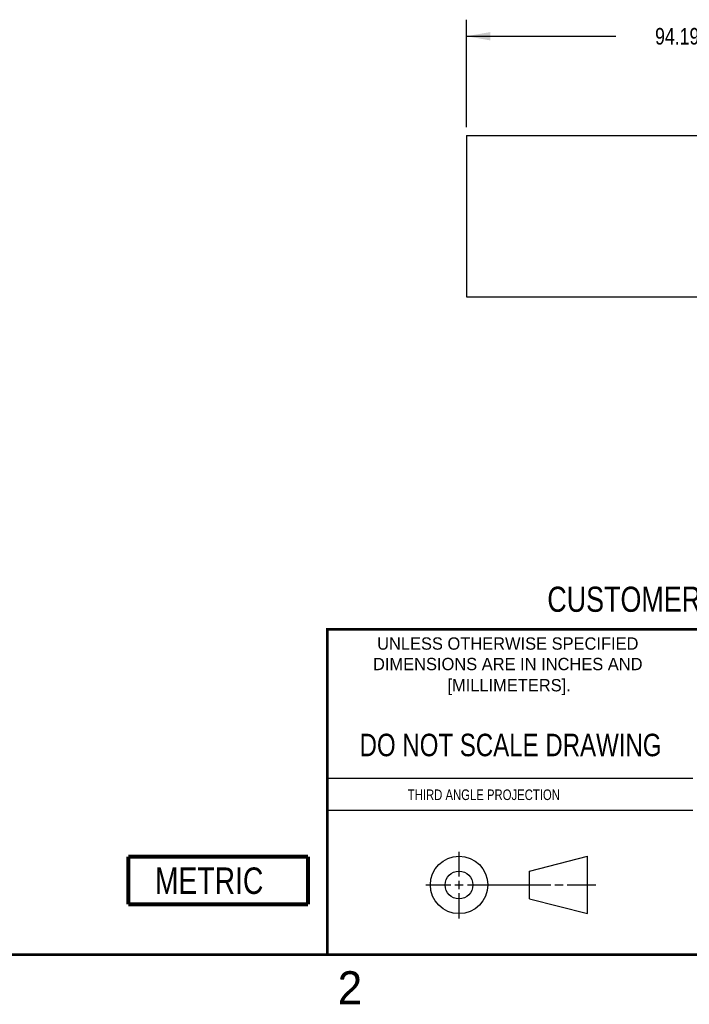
# Model space of a CAD drawing. Header units: inches. Extents: x 0 to 22, y 0 to 17.
# Tile 2 of 9: x 11.3 to 16.3, y 0.1 to 7.6. Entities that reach past the tile are written whole.
import ezdxf

# ---------------------------------------------------------------- set-up
doc = ezdxf.new("R2010")
doc.units = ezdxf.units.IN
doc.header["$LTSCALE"] = 1.21
doc.header["$MEASUREMENT"] = 0
doc.layers.get('0').update_dxf_attribs({"linetype": 'CONTINUOUS'})
doc.layers.add('DETAIL', color=7, linetype='CONTINUOUS')
doc.layers.add('DIMENSIONS', color=7, linetype='CONTINUOUS')
doc.styles.get("Standard").update_dxf_attribs({"font": 'txt', "width": 0.8})
doc.styles.add('TEXTSTYLE_2', font='txt')
doc.dimstyles.new('DIMSTYLE_1', dxfattribs={"dimtxt": 0.125, "dimasz": 0.18, "dimexe": 0.125, "dimexo": 0.0625, "dimgap": 0.0625, "dimtad": 0, "dimtih": 1, "dimtoh": 1, "dimdsep": 46, "dimtxsty": 'STANDARD', "dimblk": '_FILLED', "dimblk1": '_FILLED', "dimblk2": '_FILLED', "dimcen": 0.09, "dimadec": 0, "dimazin": 0, "dimtp": 0.01, "dimtm": 0.01, "dimtfac": 1, "dimtofl": 0, "dimtmove": 0, "dimatfit": 3, "dimldrblk": '_FILLED', "dimfxl": 1, "dimtolj": 1, "dimarcsym": 0})

# ---------------------------------------------------------------- blocks, each defined once
blk = doc.blocks.new('_FILLED')
at = {"color": 0, "linetype": 'BYBLOCK'}
blk.add_solid([(0, 0), (-1, 0.174), (-1, -0.174)], dxfattribs=at)
blk = doc.blocks.new('*D1')
at = {"layer": 'DIMENSIONS', "color": 2, "linetype": 'CONTINUOUS'}
for p, q in [((14.6615, 6.7534), (14.6615, 7.5659)), ((18.37, 6.7534), (18.37, 7.5659)), ((14.6615, 7.4409), (15.7908, 7.4409)), ((18.37, 7.4409), (17.2408, 7.4409))]:
    blk.add_line(p, q, dxfattribs=at)
at = {"layer": 'DIMENSIONS', "color": 2, "linetype": 'CONTINUOUS', "xscale": 0.18, "yscale": 0.18, "zscale": 0.18, "rotation": 180}
blk.add_blockref('_FILLED', (14.6615, 7.4409), dxfattribs=at)
at = {"layer": 'DIMENSIONS', "color": 2, "linetype": 'CONTINUOUS', "xscale": 0.18, "yscale": 0.18, "zscale": 0.18}
blk.add_blockref('_FILLED', (18.37, 7.4409), dxfattribs=at)
at = {"layer": 'DIMENSIONS', "color": 2, "linetype": 'CONTINUOUS', "insert": (16.5158, 7.5034), "char_height": 0.125, "width": 1.325, "attachment_point": 2, "line_spacing_factor": 0.9}
blk.add_mtext('94.19{\\Ftxt.shx;\\W1.000000;\\H0.125000; }[3.708]', dxfattribs=at)
blk = doc.blocks.new('SYMBOL_58_BL2', base_point=(12.7841, 1.0602))
at = {"layer": 'DETAIL', "color": 7, "linetype": 'CONTINUOUS', "const_width": 0.0309}
for points in [[(12.1041, 1.2402), (13.4641, 1.2402)], [(12.1041, 1.2402), (12.1041, 0.8802)], [(13.4641, 1.2402), (13.4641, 0.8802)], [(12.1041, 0.8802), (13.4641, 0.8802)]]:
    blk.add_lwpolyline(points, dxfattribs=at)
at = {"layer": 'DETAIL', "color": 2, "linetype": 'CONTINUOUS', "width": 0.8}
blk.add_text('METRIC', height=0.2, dxfattribs=at).set_placement((12.3055, 0.9591))

msp = doc.modelspace()

# ---------------------------------------------------------------- linework, layer by layer
at = {"color": 7, "linetype": 'CONTINUOUS'}
for p, q in [((14.6615, 6.6909), (14.6615, 5.4704)), ((14.6615, 6.6909), (18.37, 6.6909)), ((14.6615, 5.4704), (18.37, 5.4704)), ((15.1374, 1.132), (15.5769, 1.2447)), ((15.5769, 0.8105), (15.5769, 1.2447)), ((15.1374, 0.9219), (15.1374, 1.132)), ((15.1374, 0.9219), (15.5769, 0.8105))]:
    msp.add_line(p, q, dxfattribs=at)
at = {"color": 2, "linetype": 'CONTINUOUS'}
for p, q in [((13.61, 1.835), (16.375, 1.835)), ((16.375, 1.5888), (13.61, 1.5888)), ((14.6059, 1.0901), (14.6059, 1.2769)), ((14.6059, 0.9964), (14.6059, 1.0589)), ((14.3557, 1.0276), (14.5434, 1.0276)), ((14.5747, 1.0276), (14.6372, 1.0276)), ((14.6684, 1.0276), (15.2987, 1.0276)), ((15.3299, 1.0276), (15.3924, 1.0276)), ((15.4237, 1.0276), (15.6394, 1.0276)), ((14.6059, 0.7723), (14.6059, 0.9651))]:
    msp.add_line(p, q, dxfattribs=at)
at = {"color": 7, "linetype": 'CONTINUOUS', "const_width": 0.02}
for points in [[(13.6, 2.9595), (21.5, 2.96)], [(13.61, 0.5), (13.61, 2.96)], [(0.5, 0.5), (21.5, 0.5)]]:
    msp.add_lwpolyline(points, dxfattribs=at)
at = {"color": 7, "linetype": 'CONTINUOUS'}
for centre, radius in [((14.6059, 1.0276), 0.2171), ((14.6054, 1.0269), 0.105)]:
    msp.add_circle(centre, radius, dxfattribs=at)

# ---------------------------------------------------------------- block references
at = {"layer": 'DETAIL', "color": 2, "linetype": 'CONTINUOUS'}
msp.add_blockref('SYMBOL_58_BL2', (12.7841, 1.0602), dxfattribs=at)

# ---------------------------------------------------------------- texts
at = {"color": 7, "linetype": 'CONTINUOUS', "attachment_point": 2, "line_spacing_factor": 0.9}
for s, insert, char_height, width in [('CUSTOMER DRAWING', (16.3742, 3.2811), 0.19, 2.432), ('DO NOT SCALE DRAWING', (14.9953, 2.1698), 0.17, 2.72)]:
    msp.add_mtext(s, dxfattribs=dict(at, insert=insert, char_height=char_height, width=width))
at = {"color": 2, "linetype": 'CONTINUOUS', "line_spacing_factor": 0.9, "style": 'TEXTSTYLE_2'}
for s, insert, char_height, width, attachment_point in [('UNLESS OTHERWISE SPECIFIED', (14.9742, 2.8979), 0.093, 2.418, 2), ('DIMENSIONS ARE IN INCHES AND', (14.9742, 2.7431), 0.093, 2.604, 2), ('[MILLIMETERS].', (14.9844, 2.5829), 0.093, 1.302, 2), ('2', (13.6875, 0.375), 0.25, 0.25, 1)]:
    msp.add_mtext(s, dxfattribs=dict(at, insert=insert, char_height=char_height, width=width, attachment_point=attachment_point))
at = {"color": 2, "linetype": 'CONTINUOUS', "insert": (14.2178, 1.7486), "char_height": 0.08, "width": 1.408, "attachment_point": 1, "line_spacing_factor": 0.9}
msp.add_mtext('THIRD ANGLE PROJECTION', dxfattribs=at)

# ---------------------------------------------------------------- dimensions: what is measured, and where the dimension line sits
at = {"layer": 'DIMENSIONS', "color": 2, "linetype": 'CONTINUOUS'}
dim = msp.add_linear_dim(base=(14.6615, 7.4409), p1=(18.37, 6.6909), p2=(14.6615, 6.6909), angle=180, dimstyle='DIMSTYLE_1', dxfattribs=at)
dim.commit()
dim.dimension.update_dxf_attribs({"geometry": '*D1', "text_midpoint": (16.5158, 7.4409), "dimtype": 160})

doc.saveas('drawing.dxf')
